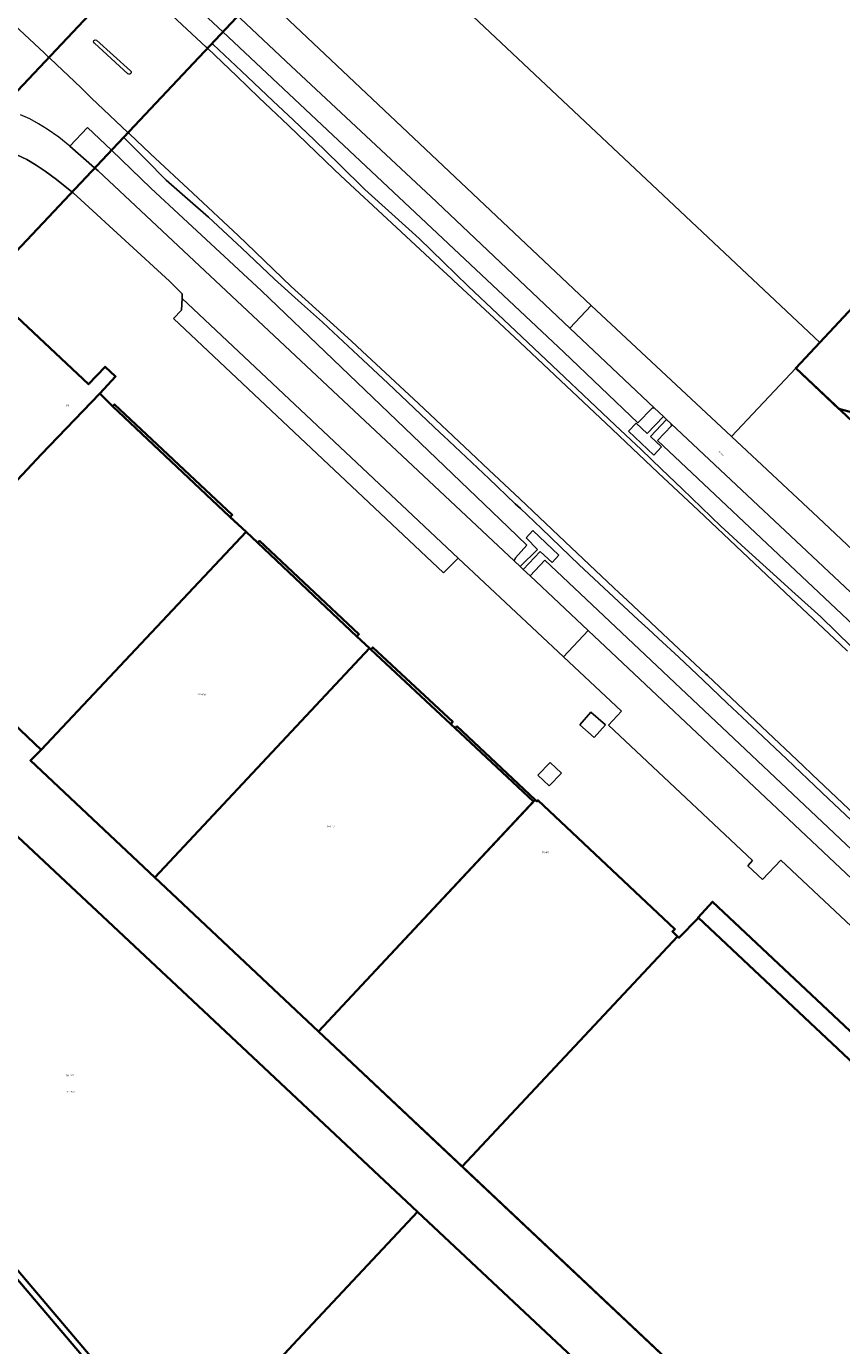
# Model space of a CAD drawing. Header units: metres. Extents: x 73718 to 76933, y 443658 to 446696.
# Tile 132 of 161: x 75631 to 75808, y 445823 to 446109. Entities that reach past the tile are written whole.
import ezdxf
from ezdxf.enums import TextEntityAlignment as Align

# ---------------------------------------------------------------- set-up
doc = ezdxf.new("R2010")
doc.units = ezdxf.units.M
for name, color, linetype, lineweight in [('B-WE-GR-GROENVOORZIENING-GV', 80, 'Continuous', 18), ('B-WE-OG-BEBOUWING-GV', 7, 'Continuous', 35), ('B-WE-OG-BEBOUWING-T18', 10, 'Continuous', 18), ('B-WE-OG-BEBOUWING_LOODS-GV', 7, 'Continuous', 18), ('B-WE-OG-BEBOUWING_OVERBOUWING-GV', 7, 'Continuous', 18), ('B-WE-OG-TERREIN_ERF-GV', 7, 'Continuous', 18), ('B-WE-OG-TERREIN_OEVER-GV', 7, 'Continuous', 18), ('B-WE-OG-TOPOGRAFIE-T18', 10, 'Continuous', 18), ('B-WE-OG-WATER_SLOOT-GV', 120, 'Continuous', 18), ('B-WE-VH-GESLOTENVERHARDING_ASFALT-GV', 10, 'Continuous', 18), ('B-WE-VH-OPENVERHARDING-GV', 30, 'Continuous', 18), ('B-WE-VH-OPENVERHARDING_BETONSTRAATSTEEN-GV', 30, 'Continuous', 18), ('B-WE-VH-OPENVERHARDING_TEGEL-GV', 30, 'Continuous', 18)]:
    doc.layers.add(name, color=color, linetype=linetype, lineweight=lineweight)
doc.styles.add('NLCS-ISO-M200-T18', font='NLCS-ISO.ttf', dxfattribs={"height": 0.36})

msp = doc.modelspace()

# ---------------------------------------------------------------- linework, layer by layer
at = {"layer": 'B-WE-GR-GROENVOORZIENING-GV', "flags": 128}
for points in [[(75834.517, 445956.448), (75768.313, 446018.809), (75771.309, 446021.989), (75771.268, 446022.42), (75770.273, 446023.345), (75766.735, 446019.689), (75769.133, 446017.407), (75767.468, 446015.657), (75762.01, 446020.84), (75763.683, 446022.586), (75766.081, 446020.314), (75769.589, 446023.98), (75767.534, 446025.891), (75767.144, 446025.853), (75764.014, 446022.621), (75748.004, 446037.95), (75674.013, 446107.411), (75671.687, 446104.942), (75671.926, 446104.717), (75678.114, 446098.892), (75684.915, 446092.488), (75689.356, 446088.262), (75693.841, 446083.993), (75699.321, 446078.657), (75704.856, 446073.267), (75710.694, 446067.966), (75716.591, 446062.612), (75721.891, 446057.454), (75727.245, 446052.245), (75733.692, 446046.193), (75740.204, 446040.079), (75746.83, 446033.775), (75753.522, 446027.408), (75759.109, 446022.144), (75764.753, 446016.826), (75769.158, 446012.6), (75773.608, 446008.331), (75777.798, 446004.284), (75782.031, 446000.196), (75787.296, 445995.397), (75792.614, 445990.549), (75798.129, 445985.571), (75803.7, 445980.542), (75810.336, 445974.065)], [(75811.434, 445935.375), (75805.356, 445941.091), (75800.879, 445945.389), (75796.357, 445949.73), (75789.911, 445955.747), (75783.399, 445961.824), (75778.17, 445966.802), (75772.888, 445971.831), (75768.519, 445975.842), (75766.243, 445977.931), (75764.105, 445979.894), (75757.73, 445985.84), (75751.291, 445991.845), (75747.244, 445995.749), (75743.156, 445999.692), (75738.556, 446004.061), (75737.461, 446005.1), (75731.709, 446010.562), (75726.828, 446015.176), (75721.897, 446019.836), (75721.198, 446020.497), (75715.539, 446025.834), (75709.823, 446031.224), (75703.377, 446037.241), (75696.865, 446043.318), (75695.62, 446044.447), (75691.099, 446048.547), (75685.275, 446053.829), (75678.148, 446060.49), (75670.948, 446067.219), (75666.364, 446071.23), (75661.734, 446075.282), (75657.269, 446079.796), (75652.52, 446084.596), (75649.872, 446081.785), (75658.463, 446073.547), (75682.437, 446051.264), (75735.929, 446000), (75739.978, 445996.12), (75737.486, 445993.368), (75737.184, 445992.724), (75738.516, 445991.475), (75742.272, 445995.193), (75739.791, 445997.699), (75741.236, 445999.31), (75746.917, 445993.972), (75745.414, 445992.346), (75742.852, 445994.748), (75739.19, 445990.843), (75740.695, 445989.432), (75743.826, 445992.844), (75833.499, 445908.293)]]:
    msp.add_lwpolyline(points, dxfattribs=at)
at = {"layer": 'B-WE-OG-BEBOUWING-GV', "flags": 128}
for points in [[(75863.021, 445732.284), (75694.751, 445890.662), (75659.312, 445924.019), (75632.337, 445949.407), (75634.63, 445951.695), (75602.964, 445981.899), (75634.673, 446015.77), (75647.344, 446028.984), (75650.803, 446032.664), (75648.513, 446034.817), (75644.917, 446030.991), (75622.167, 446052.377), (75689.881, 446124.255), (75683.601, 446130.17), (75684.443, 446131.061), (75730.338, 446179.806), (75739.304, 446189.329), (75843.224, 446091.485)], [(75672.636, 446140.5), (75600.69, 446064.129), (75604.136, 446060.882), (75561.195, 446015.185), (75537.34, 446037.852), (75520.331, 446056.683), (75504.207, 446076.706), (75489.377, 446097.25), (75476.706, 446120.078)], [(75847.655, 446087.313), (75803.467, 446040.043), (75798.256, 446034.509), (75887.61, 445950.399)], [(75847.655, 446087.313), (75803.467, 446040.043), (75798.256, 446034.509), (75807.626, 446025.689), (75811.96, 446024.49)], [(75863.021, 445732.284), (75725.924, 445861.322), (75694.751, 445890.662), (75659.312, 445924.019), (75632.337, 445949.407), (75634.63, 445951.695), (75602.964, 445981.899), (75634.673, 446015.77), (75647.344, 446028.984), (75650.803, 446032.664), (75648.513, 446034.817), (75644.917, 446030.991), (75622.167, 446052.377)], [(75606.47, 445954.452), (75669.826, 445895.091), (75716.273, 445851.519), (75856.62, 445719.86)], [(75606.47, 445954.452), (75669.826, 445895.091), (75716.273, 445851.519), (75856.62, 445719.86)], [(75814.781, 445886.279), (75780.246, 445918.763), (75777.068, 445915.382), (75777.155, 445915.3), (75772.912, 445910.96), (75772.642, 445911.223), (75725.924, 445861.322), (75863.021, 445732.284)], [(75814.585, 445880.055), (75777.155, 445915.3), (75772.912, 445910.96), (75772.642, 445911.223), (75725.924, 445861.322), (75863.021, 445732.284)], [(75856.62, 445719.86), (75716.273, 445851.519), (75689.237, 445822.64), (75663.926, 445795.313), (75662.374, 445793.626), (75692.947, 445765.028), (75693.055, 445762.584), (75695.513, 445762.639), (75724.453, 445735.319), (75724.671, 445733.004), (75727.03, 445732.977), (75755.924, 445705.734), (75756.014, 445703.39), (75758.475, 445703.36), (75787.353, 445676.159), (75787.512, 445673.779), (75789.861, 445673.693), (75818.794, 445646.519)], [(75856.62, 445719.86), (75716.273, 445851.519), (75689.237, 445822.64), (75665.446, 445796.954)]]:
    msp.add_lwpolyline(points, dxfattribs=at)
for points in [[(75679.082, 445998.966), (75675.481, 446002.316), (75650.123, 446026.224), (75647.344, 446028.984), (75634.673, 446015.77), (75602.964, 445981.899), (75634.63, 445951.695)], [(75675.622, 446002.185), (75676.068, 446002.661), (75650.532, 446026.636), (75650.123, 446026.224), (75647.344, 446028.984), (75634.673, 446015.77), (75602.964, 445981.899), (75634.63, 445951.695), (75679.082, 445998.966)], [(75632.337, 445949.407), (75659.312, 445924.019), (75705.865, 445973.744), (75703.098, 445976.327), (75681.616, 445996.608), (75679.082, 445998.966), (75634.63, 445951.695)], [(75659.312, 445924.019), (75705.865, 445973.744), (75703.098, 445976.327), (75703.547, 445976.805), (75682.023, 445997.041), (75681.616, 445996.608), (75679.082, 445998.966), (75634.63, 445951.695), (75632.337, 445949.407)], [(75724.808, 445956.822), (75724.415, 445956.404), (75723.449, 445957.312), (75723.91, 445957.802), (75706.543, 445973.946), (75706.127, 445973.5), (75705.865, 445973.744), (75659.312, 445924.019), (75694.751, 445890.662), (75741.765, 445940.88)], [(75694.751, 445890.662), (75741.418, 445940.509), (75724.415, 445956.404), (75723.449, 445957.312), (75706.127, 445973.5), (75705.865, 445973.744), (75659.312, 445924.019)], [(75564.687, 445909.724), (75565.575, 445908.891), (75565.033, 445908.174), (75571.755, 445903.098), (75572.443, 445902.453), (75573.06, 445903.111), (75618.917, 445849.279), (75617.441, 445847.616), (75618.317, 445846.799), (75617.783, 445846.091), (75624.532, 445841.004), (75625.227, 445840.356), (75625.908, 445841.087), (75657.63, 445803.769), (75656.364, 445802.392), (75663.926, 445795.313), (75689.237, 445822.64), (75716.273, 445851.519), (75669.826, 445895.091), (75606.47, 445954.452), (75580.292, 445926.411), (75567.012, 445912.289)], [(75564.687, 445909.724), (75572.443, 445902.453), (75573.815, 445903.917), (75619.834, 445850.24), (75618.917, 445849.279), (75617.441, 445847.616), (75625.227, 445840.356), (75626.832, 445842.078), (75658.514, 445804.652), (75657.63, 445803.769), (75656.364, 445802.392), (75663.926, 445795.313), (75665.446, 445796.954), (75689.237, 445822.64), (75716.273, 445851.519), (75669.826, 445895.091), (75606.47, 445954.452), (75580.292, 445926.411), (75567.012, 445912.289)], [(75694.751, 445890.662), (75725.924, 445861.322), (75772.642, 445911.223), (75771.531, 445912.309), (75772.057, 445912.846), (75742.362, 445940.768), (75742.138, 445940.53), (75741.765, 445940.88), (75741.418, 445940.509)]]:
    msp.add_lwpolyline(points, close=True, dxfattribs=at)
at = {"layer": 'B-WE-OG-BEBOUWING_LOODS-GV', "flags": 128}
msp.add_lwpolyline([(75757.003, 445957.157), (75753.842, 445959.921), (75751.419, 445957.15), (75754.58, 445954.386)], close=True, dxfattribs=at)
at = {"layer": 'B-WE-OG-BEBOUWING_OVERBOUWING-GV', "flags": 128}
msp.add_lwpolyline([(75744.998, 445948.953), (75742.352, 445946.23), (75744.822, 445943.908), (75747.468, 445946.631)], close=True, dxfattribs=at)
at = {"layer": 'B-WE-OG-TERREIN_ERF-GV', "flags": 128}
for points in [[(75753.904, 446048.094), (75784.305, 446019.691), (75798.256, 446034.509), (75803.467, 446040.043), (75700.404, 446137.085), (75689.961, 446125.87), (75689.123, 446124.969), (75689.881, 446124.255), (75682.079, 446115.972)], [(75757.003, 445957.157), (75754.58, 445954.386), (75751.419, 445957.15), (75753.842, 445959.921)]]:
    msp.add_lwpolyline(points, close=True, dxfattribs=at)
for points in [[(75622.412, 446052.636), (75641.329, 446072.717), (75637.979, 446075.443), (75635.543, 446077.2), (75633.6, 446078.555), (75631.545, 446079.744), (75629.401, 446080.753)], [(75857.237, 445869.396), (75795.024, 445927.82), (75791.045, 445923.583), (75787.839, 445926.593), (75788.904, 445927.727), (75757.633, 445957.093), (75760.446, 445960.089), (75747.913, 445971.858), (75725.076, 445993.304), (75721.908, 445990.134), (75663.362, 446045.265), (75665.078, 446047.087), (75665.203, 446049.583), (75665.253, 446050.583), (75662.513, 446053.39), (75643.224, 446071.013), (75641.605, 446072.492), (75641.329, 446072.717), (75622.412, 446052.636)], [(75622.167, 446052.377), (75644.917, 446030.991), (75648.513, 446034.817), (75650.803, 446032.664), (75647.344, 446028.984), (75650.123, 446026.224), (75675.481, 446002.316), (75679.082, 445998.966), (75681.616, 445996.608), (75703.098, 445976.327), (75705.865, 445973.744), (75706.127, 445973.5), (75723.449, 445957.312), (75724.415, 445956.404), (75741.418, 445940.509), (75741.765, 445940.88), (75742.138, 445940.53), (75742.362, 445940.768), (75772.057, 445912.846), (75771.531, 445912.309), (75772.642, 445911.223), (75772.912, 445910.96), (75777.155, 445915.3), (75814.585, 445880.055)], [(75811.96, 446024.49), (75807.626, 446025.689), (75798.256, 446034.509), (75784.305, 446019.691), (75803.112, 446002.12), (75863.227, 445945.443)], [(75658.514, 445804.652), (75626.832, 445842.078)]]:
    msp.add_lwpolyline(points, dxfattribs=at)
at = {"layer": 'B-WE-OG-TERREIN_OEVER-GV', "flags": 128}
for points in [[(75810.336, 445974.065), (75803.7, 445980.542), (75798.129, 445985.571), (75792.614, 445990.549), (75787.296, 445995.397), (75782.031, 446000.196), (75777.798, 446004.284), (75773.608, 446008.331), (75769.158, 446012.6), (75764.753, 446016.826), (75759.109, 446022.144), (75753.522, 446027.408), (75746.83, 446033.775), (75740.204, 446040.079), (75733.692, 446046.193), (75727.245, 446052.245), (75721.891, 446057.454), (75716.591, 446062.612), (75710.694, 446067.966), (75704.856, 446073.267), (75699.321, 446078.657), (75693.841, 446083.993), (75689.356, 446088.262), (75684.915, 446092.488), (75678.114, 446098.892), (75671.926, 446104.717), (75671.687, 446104.942), (75670.701, 446103.895), (75677.072, 446097.802), (75681.874, 446093.21), (75688.253, 446087.109), (75698.255, 446077.542), (75700.634, 446075.267), (75709.672, 446066.867), (75720.922, 446056.412), (75723.52, 446053.997), (75724.072, 446053.483), (75732.869, 446045.307), (75738.446, 446040.124), (75746.049, 446032.949), (75758.351, 446021.34), (75759.988, 446019.795), (75768.43, 446011.828), (75777.151, 446003.598), (75786.611, 445994.671), (75797.246, 445984.635), (75807.796, 445974.679), (75809.45, 445973.123)], [(75812.381, 445936.373), (75801.826, 445946.387), (75799.862, 445948.251), (75790.853, 445956.746), (75779.12, 445967.81), (75778.772, 445968.139), (75769.476, 445976.863), (75761.69, 445984.169), (75759.988, 445985.777), (75758.764, 445986.934), (75748.277, 445996.842), (75738.44, 446006.136), (75731.733, 446012.473), (75727.774, 446016.185), (75716.449, 446026.804), (75704.286, 446038.21), (75701.976, 446040.376), (75691.928, 446049.464), (75688.862, 446052.237), (75679.143, 446061.531), (75677.43, 446063.169), (75667.506, 446072.451), (75658.382, 446080.985), (75653.707, 446085.358), (75653.46, 446085.594), (75652.52, 446084.596), (75657.269, 446079.796), (75661.734, 446075.282), (75666.364, 446071.23), (75670.948, 446067.219), (75678.148, 446060.49), (75685.275, 446053.829), (75691.099, 446048.547), (75695.62, 446044.447), (75696.865, 446043.318), (75703.377, 446037.241), (75709.823, 446031.224), (75715.539, 446025.834), (75721.198, 446020.497), (75721.897, 446019.836), (75726.828, 446015.176), (75731.709, 446010.562), (75737.461, 446005.1), (75738.556, 446004.061), (75743.156, 445999.692), (75747.244, 445995.749), (75751.291, 445991.845), (75757.73, 445985.84), (75764.105, 445979.894), (75766.243, 445977.931), (75768.519, 445975.842), (75772.888, 445971.831), (75778.17, 445966.802), (75783.399, 445961.824), (75789.911, 445955.747), (75796.357, 445949.73), (75800.879, 445945.389), (75805.356, 445941.091), (75811.434, 445935.375)]]:
    msp.add_lwpolyline(points, dxfattribs=at)
at = {"layer": 'B-WE-OG-WATER_SLOOT-GV', "flags": 128}
for points in [[(75809.45, 445973.123), (75807.796, 445974.679), (75797.246, 445984.635), (75786.611, 445994.671), (75777.151, 446003.598), (75768.43, 446011.828), (75759.988, 446019.795), (75758.351, 446021.34), (75746.049, 446032.949), (75738.446, 446040.124), (75732.869, 446045.307), (75724.072, 446053.483), (75723.52, 446053.997), (75720.922, 446056.412), (75709.672, 446066.867), (75700.634, 446075.267), (75698.255, 446077.542), (75688.253, 446087.109), (75681.874, 446093.21), (75677.072, 446097.802), (75670.701, 446103.895), (75670.464, 446104.122), (75653.688, 446119.815)], [(75623.33, 446114.011), (75635.371, 446102.811), (75635.978, 446102.246), (75636.606, 446101.662), (75643.224, 446095.353), (75645.6, 446093.087), (75653.46, 446085.594), (75653.707, 446085.358), (75658.382, 446080.985), (75667.506, 446072.451), (75677.43, 446063.169), (75679.143, 446061.531), (75688.862, 446052.237), (75691.928, 446049.464), (75701.976, 446040.376), (75704.286, 446038.21), (75716.449, 446026.804), (75727.774, 446016.185), (75731.733, 446012.473), (75738.44, 446006.136), (75748.277, 445996.842), (75758.764, 445986.934), (75759.988, 445985.777), (75761.69, 445984.169), (75769.476, 445976.863), (75778.772, 445968.139), (75779.12, 445967.81), (75790.853, 445956.746), (75799.862, 445948.251), (75801.826, 445946.387), (75812.381, 445936.373)]]:
    msp.add_lwpolyline(points, dxfattribs=at)
msp.add_lwpolyline([(75653.666, 446098.239), (75653.468, 446098.35), (75646.185, 446104.992), (75646.028, 446105.251), (75646.098, 446105.547), (75646.355, 446105.708), (75646.651, 446105.644), (75654.041, 446099.005), (75654.177, 446098.823), (75654.2, 446098.579), (75654.1, 446098.375), (75653.911, 446098.249)], close=True, dxfattribs=at)
at = {"layer": 'B-WE-VH-GESLOTENVERHARDING_ASFALT-GV', "flags": 128}
msp.add_lwpolyline([(75629.401, 446080.753), (75631.545, 446079.744), (75633.6, 446078.555), (75635.543, 446077.2), (75637.979, 446075.443), (75641.329, 446072.717), (75646.252, 446077.942), (75640.852, 446082.675), (75638.45, 446084.561), (75635.946, 446086.31), (75634.106, 446087.496), (75632.179, 446088.54), (75630.181, 446089.434)], dxfattribs=at)
for points in [[(75747.913, 445971.858), (75753.264, 445977.59), (75740.695, 445989.432), (75739.19, 445990.843), (75738.516, 445991.475), (75737.184, 445992.724), (75647.02, 446077.269), (75646.252, 446077.942), (75641.329, 446072.717), (75641.605, 446072.492), (75643.224, 446071.013), (75662.513, 446053.39), (75665.253, 446050.583), (75665.203, 446049.583), (75725.076, 445993.304)], [(75863.227, 445945.443), (75803.112, 446002.12), (75784.305, 446019.691), (75753.904, 446048.094), (75749.273, 446043.197), (75767.534, 446025.891), (75769.589, 446023.98), (75770.273, 446023.345), (75771.268, 446022.42), (75861.916, 445937.248), (75866.606, 445942.272)], [(75835.759, 445899.866), (75833.259, 445902.222), (75832.568, 445902.873), (75830.301, 445905.009), (75753.264, 445977.59), (75747.913, 445971.858), (75760.446, 445960.089), (75757.633, 445957.093), (75788.904, 445927.727), (75787.839, 445926.593), (75791.045, 445923.583), (75795.024, 445927.82), (75857.237, 445869.396), (75862.424, 445874.744)]]:
    msp.add_lwpolyline(points, close=True, dxfattribs=at)
at = {"layer": 'B-WE-VH-OPENVERHARDING-GV', "flags": 128}
msp.add_lwpolyline([(75665.203, 446049.583), (75665.078, 446047.087), (75663.362, 446045.265), (75721.908, 445990.134), (75725.076, 445993.304)], close=True, dxfattribs=at)
at = {"layer": 'B-WE-VH-OPENVERHARDING_BETONSTRAATSTEEN-GV', "flags": 128}
for points in [[(75719.166, 446071.731), (75688.823, 446100.015), (75676.674, 446111.508), (75660.068, 446127.16), (75656.74, 446123.627), (75674.013, 446107.411), (75748.004, 446037.95), (75764.014, 446022.621), (75767.144, 446025.853), (75767.534, 446025.891), (75749.273, 446043.197)], [(75647.02, 446077.269), (75737.184, 445992.724), (75737.486, 445993.368), (75739.978, 445996.12), (75735.929, 446000), (75682.437, 446051.264), (75658.463, 446073.547), (75649.872, 446081.785), (75644.724, 446086.721), (75640.852, 446082.675), (75646.252, 446077.942)], [(75771.268, 446022.42), (75771.309, 446021.989), (75768.313, 446018.809), (75834.517, 445956.448), (75858.462, 445933.994), (75861.54, 445937.219), (75861.916, 445937.248)], [(75743.826, 445992.844), (75740.695, 445989.432), (75753.264, 445977.59), (75830.301, 445905.009), (75831.036, 445905.776), (75833.499, 445908.293)]]:
    msp.add_lwpolyline(points, close=True, dxfattribs=at)
at = {"layer": 'B-WE-VH-OPENVERHARDING_TEGEL-GV', "flags": 128}
for points in [[(75770.273, 446023.345), (75769.589, 446023.98), (75766.081, 446020.314), (75763.683, 446022.586), (75762.01, 446020.84), (75767.468, 446015.657), (75769.133, 446017.407), (75766.735, 446019.689)], [(75739.19, 445990.843), (75742.852, 445994.748), (75745.414, 445992.346), (75746.917, 445993.972), (75741.236, 445999.31), (75739.791, 445997.699), (75742.272, 445995.193), (75738.516, 445991.475)]]:
    msp.add_lwpolyline(points, close=True, dxfattribs=at)

# ---------------------------------------------------------------- texts
at = {"layer": 'B-WE-OG-BEBOUWING-T18', "style": 'NLCS-ISO-M200-T18'}
for s, p in [('128', (75640.33, 446026.384)), ('136-138', (75669.449, 445963.699)), ('136-138', (75669.449, 445963.699)), ('144-151', (75697.553, 445935.103)), ('144-151', (75697.553, 445935.103)), ('155-159', (75743.91, 445929.43)), ('311-322', (75640.929, 445881.074)), ('311-322', (75641.042, 445877.534))]:
    msp.add_text(s, height=0.36, dxfattribs=at).set_placement(p, align=Align.MIDDLE)
at = {"layer": 'B-WE-OG-TOPOGRAFIE-T18', "style": 'NLCS-ISO-M200-T18'}
msp.add_text('Venus', height=0.36, rotation=316.7, dxfattribs=at).set_placement((75782.112, 446016.022), align=Align.MIDDLE)

doc.saveas('drawing.dxf')
